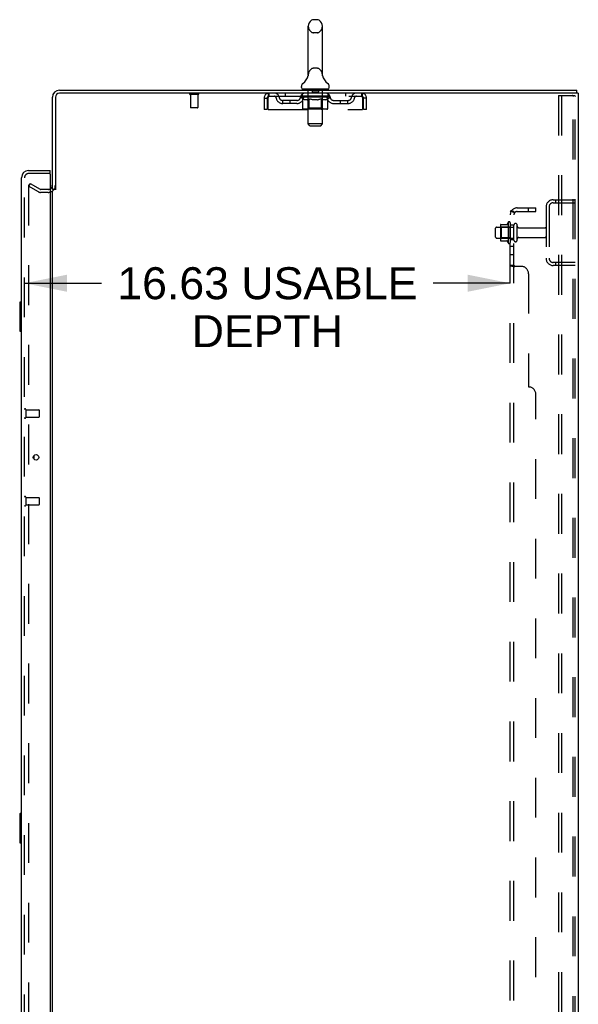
# Model space of a CAD drawing. Header units: inches. Extents: x 0 to 248, y 0 to 160.
# Tile 66 of 68: x 134 to 153, y 85 to 118. Entities that reach past the tile are written whole.
import ezdxf

# ---------------------------------------------------------------- set-up
doc = ezdxf.new("R2010")
doc.units = ezdxf.units.IN
doc.header["$LTSCALE"] = 13.627625
doc.header["$MEASUREMENT"] = 0
doc.linetypes.add('HIDDEN', pattern=[0.2, 0.1, -0.1])
doc.layers.get('0').update_dxf_attribs({"linetype": 'CONTINUOUS'})
for name, color, linetype in [('DEFAULT_2', 8, 'HIDDEN'), ('DIMENSIONS', 7, 'CONTINUOUS'), ('LEFTHAND_DOOR_ASSEMBLY', 7, 'CONTINUOUS'), ('RIGHTHAND_DOOR_ASSEMBLY', 7, 'CONTINUOUS'), ('SUBPANEL', 7, 'CONTINUOUS')]:
    doc.layers.add(name, color=color, linetype=linetype)
doc.styles.get("Standard").update_dxf_attribs({"font": 'arial.ttf'})
doc.dimstyles.new('DIMSTYLE_1', dxfattribs={"dimtxt": 1.093125, "dimasz": 1.4575, "dimexe": 0.09, "dimexo": 0.07, "dimgap": 0.0375, "dimtad": 0, "dimtih": 1, "dimtoh": 1, "dimzin": 4, "dimdsep": 46, "dimtxsty": 'Standard', "dimblk": '_FILLED', "dimblk1": '_FILLED', "dimblk2": '_FILLED', "dimcen": 0.09, "dimadec": 3, "dimazin": 1, "dimtfac": 1, "dimtdec": 3, "dimtofl": 0, "dimtmove": 0, "dimatfit": 3, "dimldrblk": '_FILLED', "dimfxl": 0, "dimtolj": 1, "dimtzin": 4, "dimarcsym": 0})

# ---------------------------------------------------------------- blocks, each defined once
blk = doc.blocks.new('_FILLED')
at = {"color": 0, "linetype": 'ByBlock'}
blk.add_solid([(0, 0), (-1, 0.2), (-1, -0.2)], dxfattribs=at)
blk = doc.blocks.new('*D2')
at = {"layer": 'DIMENSIONS', "color": 2, "linetype": 'Continuous'}
for p, q in [((134.113, 109.232), (136.75, 109.232)), ((150.738, 109.232), (148.1, 109.232))]:
    blk.add_line(p, q, dxfattribs=at)
at = {"layer": 'DIMENSIONS', "color": 2, "linetype": 'Continuous', "xscale": 1.4575, "yscale": 1.4575, "zscale": 1.4575, "rotation": 180}
blk.add_blockref('_FILLED', (134.113, 109.232), dxfattribs=at)
at = {"layer": 'DIMENSIONS', "color": 2, "linetype": 'Continuous', "xscale": 1.4575, "yscale": 1.4575, "zscale": 1.4575}
blk.add_blockref('_FILLED', (150.738, 109.232), dxfattribs=at)
at = {"layer": 'DIMENSIONS', "color": 2, "linetype": 'Continuous', "insert": (142.425, 109.779), "char_height": 1.09312, "width": 10.25668, "attachment_point": 2, "line_spacing_factor": 0.9}
blk.add_mtext('16.63 USABLE\\PDEPTH', dxfattribs=at)

msp = doc.modelspace()

# ---------------------------------------------------------------- linework, layer by layer
at = {"color": 7, "linetype": 'Continuous'}
for p, q in [((144.131, 118.247), (144.003, 118.247)), ((143.825, 116.361), (143.825, 118.024)), ((144.308, 116.361), (144.308, 118.024)), ((143.82, 116.317), (143.82, 116.316)), ((143.824, 116.333), (143.823, 116.332)), ((143.823, 116.332), (143.823, 116.331)), ((143.823, 116.331), (143.823, 116.33)), ((143.823, 116.331), (143.823, 116.33)), ((143.825, 116.34), (143.824, 116.339)), ((143.825, 116.339), (143.824, 116.339)), ((143.824, 116.339), (143.824, 116.338)), ((143.824, 116.338), (143.824, 116.337)), ((143.824, 116.338), (143.824, 116.337)), ((143.824, 116.337), (143.824, 116.336)), ((143.824, 116.337), (143.824, 116.336)), ((143.824, 116.336), (143.824, 116.335)), ((143.824, 116.335), (143.824, 116.334)), ((143.824, 116.335), (143.824, 116.334)), ((143.824, 116.334), (143.824, 116.333)), ((143.824, 116.334), (143.824, 116.333)), ((143.825, 116.357), (143.825, 116.361)), ((143.825, 116.357), (143.825, 116.355)), ((143.825, 116.356), (143.825, 116.355)), ((143.825, 116.355), (143.825, 116.355)), ((143.825, 116.355), (143.825, 116.354)), ((143.825, 116.354), (143.825, 116.353)), ((143.825, 116.354), (143.825, 116.353)), ((143.825, 116.353), (143.825, 116.352)), ((143.825, 116.353), (143.825, 116.351)), ((143.825, 116.352), (143.825, 116.351)), ((143.825, 116.351), (143.825, 116.35)), ((143.825, 116.35), (143.825, 116.349)), ((143.825, 116.35), (143.825, 116.349)), ((143.825, 116.349), (143.825, 116.348)), ((143.825, 116.348), (143.825, 116.347)), ((143.825, 116.348), (143.825, 116.347)), ((143.825, 116.347), (143.825, 116.346)), ((143.825, 116.346), (143.825, 116.345)), ((143.825, 116.346), (143.825, 116.345)), ((143.825, 116.345), (143.825, 116.344)), ((143.825, 116.344), (143.825, 116.343)), ((143.825, 116.344), (143.825, 116.343)), ((143.825, 116.343), (143.825, 116.342)), ((143.825, 116.342), (143.825, 116.341)), ((143.825, 116.342), (143.825, 116.341)), ((143.825, 116.341), (143.825, 116.34)), ((143.825, 116.341), (143.825, 116.34)), ((144.308, 116.361), (144.308, 116.357)), ((144.308, 116.356), (144.308, 116.357)), ((144.308, 116.356), (144.308, 116.357)), ((144.308, 116.351), (144.308, 116.352)), ((144.308, 116.349), (144.308, 116.35)), ((144.308, 116.348), (144.308, 116.349)), ((144.308, 116.349), (144.308, 116.349)), ((144.308, 116.347), (144.308, 116.348)), ((144.308, 116.346), (144.308, 116.347)), ((144.308, 116.347), (144.308, 116.347)), ((144.309, 116.346), (144.308, 116.346)), ((144.309, 116.345), (144.309, 116.346)), ((144.309, 116.344), (144.309, 116.345)), ((144.309, 116.344), (144.309, 116.344)), ((144.309, 116.343), (144.309, 116.344)), ((144.309, 116.342), (144.309, 116.343)), ((144.309, 116.343), (144.309, 116.343)), ((144.309, 116.341), (144.309, 116.342)), ((144.309, 116.341), (144.309, 116.342)), ((144.309, 116.34), (144.309, 116.341)), ((144.309, 116.338), (144.309, 116.34)), ((144.309, 116.339), (144.309, 116.34)), ((144.309, 116.338), (144.309, 116.339)), ((144.309, 116.337), (144.309, 116.338)), ((144.31, 116.336), (144.309, 116.337)), ((144.31, 116.335), (144.309, 116.336)), ((144.31, 116.335), (144.31, 116.336)), ((144.31, 116.334), (144.31, 116.335)), ((144.31, 116.333), (144.31, 116.334)), ((144.31, 116.333), (144.31, 116.334)), ((144.31, 116.332), (144.31, 116.333)), ((144.31, 116.331), (144.31, 116.332)), ((144.311, 116.33), (144.31, 116.331)), ((144.314, 116.316), (144.314, 116.317)), ((143.592, 115.929), (143.592, 115.967)), ((143.629, 115.869), (143.629, 115.839)), ((144.504, 115.869), (143.629, 115.869)), ((144.504, 115.869), (144.504, 115.839)), ((144.542, 115.929), (144.542, 115.967)), ((153.011, 115.735), (152.977, 115.735)), ((153.015, 115.735), (153.015, 115.839)), ((135.171, 112.443), (135.067, 112.443))]:
    msp.add_line(p, q, dxfattribs=at)
at = {"color": 3, "linetype": 'Continuous'}
for p, q in [((135.067, 112.443), (135.067, 115.592)), ((135.171, 115.592), (135.171, 112.431)), ((135.313, 115.839), (153.015, 115.839)), ((152.977, 115.735), (135.313, 115.735)), ((153.067, 115.735), (153.011, 115.735)), ((153.067, 115.735), (153.067, 47.943)), ((135.067, 51.287), (135.067, 112.391))]:
    msp.add_line(p, q, dxfattribs=at)
at = {"color": 7, "linetype": 'Continuous'}
for points in [[(144.308, 116.35), (144.308, 116.35), (144.308, 116.351), (144.308, 116.352), (144.308, 116.352), (144.308, 116.353), (144.308, 116.354), (144.308, 116.354), (144.308, 116.355), (144.308, 116.356)], [(144.308, 116.352), (144.308, 116.353), (144.308, 116.354), (144.308, 116.354), (144.308, 116.355), (144.308, 116.356)]]:
    msp.add_lwpolyline(points, dxfattribs=at)
for centre, radius, start, end in [((144.067, 118.024), 0.241, 123.1848, 180), ((144.003, 118.122), 0.125, 90, 123.1848), ((144.131, 118.122), 0.125, 56.8152, 90), ((144.067, 118.024), 0.241, 0, 56.8152), ((143.343, 116.467), 0.5, 306.7414, 344.6791), ((144.791, 116.467), 0.5, 195.3209, 233.2586), ((143.717, 115.967), 0.125, 126.7414, 180), ((143.652, 115.929), 0.06, 180, 270), ((144.482, 115.929), 0.06, 270, 360), ((144.417, 115.967), 0.125, 0, 53.2586)]:
    msp.add_arc(centre, radius, start, end, dxfattribs=at)
at = {"color": 3, "linetype": 'Continuous'}
for centre, radius, start, end in [((135.313, 115.592), 0.246, 90, 180), ((135.313, 115.592), 0.142, 90, 180), ((134.924, 112.585), 0.142, 296.4813, 360)]:
    msp.add_arc(centre, radius, start, end, dxfattribs=at)
at = {"layer": 'DEFAULT_2', "color": 8, "linetype": 'HIDDEN'}
for p, q in [((144.131, 117.802), (144.003, 117.802)), ((144.131, 116.584), (144.003, 116.584)), ((143.82, 116.317), (143.82, 116.317)), ((143.82, 116.316), (143.82, 116.316)), ((143.82, 116.316), (143.82, 116.316)), ((143.82, 116.316), (143.82, 116.316)), ((143.82, 116.316), (143.82, 116.316)), ((144.314, 116.316), (144.314, 116.316)), ((143.809, 115.869), (143.809, 115.839)), ((143.962, 115.859), (143.962, 115.779)), ((144.172, 115.859), (144.172, 115.779)), ((144.324, 115.869), (144.324, 115.839)), ((140.063, 115.692), (139.779, 115.692)), ((139.797, 115.692), (139.797, 115.245)), ((140.045, 115.692), (140.045, 115.245)), ((142.317, 115.568), (142.317, 115.172)), ((142.317, 115.568), (142.421, 115.568)), ((142.421, 115.568), (142.421, 115.172)), ((142.451, 115.172), (142.451, 115.568)), ((142.484, 115.631), (142.484, 115.735)), ((142.484, 115.631), (145.65, 115.631)), ((143.036, 115.735), (143.036, 115.631)), ((143.561, 115.625), (143.561, 115.629)), ((143.658, 115.628), (143.561, 115.629)), ((143.561, 115.593), (143.561, 115.625)), ((143.561, 115.625), (143.805, 115.625)), ((143.638, 115.539), (143.561, 115.593)), ((144.573, 115.593), (143.561, 115.593)), ((143.568, 115.625), (143.568, 115.631)), ((143.575, 115.623), (143.575, 115.625)), ((143.575, 115.623), (144.558, 115.623)), ((143.582, 115.623), (143.582, 115.625)), ((143.583, 115.623), (143.583, 115.625)), ((143.591, 115.625), (143.591, 115.631)), ((143.604, 115.623), (143.604, 115.625)), ((143.606, 115.623), (143.606, 115.625)), ((143.628, 115.625), (143.628, 115.631)), ((143.629, 115.631), (143.629, 115.735)), ((143.638, 115.214), (143.638, 115.539)), ((143.638, 115.539), (143.65, 115.531)), ((143.64, 115.623), (143.64, 115.625)), ((143.642, 115.623), (143.642, 115.625)), ((143.662, 115.524), (143.65, 115.531)), ((143.658, 115.625), (143.658, 115.628)), ((143.673, 115.518), (143.662, 115.524)), ((143.679, 115.625), (143.679, 115.631)), ((143.68, 115.623), (143.68, 115.625)), ((143.681, 115.623), (143.681, 115.625)), ((143.683, 115.623), (143.683, 115.625)), ((143.689, 115.623), (143.689, 115.625)), ((143.689, 115.623), (143.689, 115.625)), ((143.692, 115.623), (143.692, 115.625)), ((143.694, 115.623), (143.694, 115.626)), ((143.698, 115.623), (143.698, 115.625)), ((143.709, 115.623), (143.709, 115.625)), ((143.724, 115.623), (143.724, 115.627)), ((143.724, 115.623), (143.724, 115.625)), ((143.74, 115.623), (143.74, 115.625)), ((143.741, 115.625), (143.741, 115.631)), ((143.749, 115.623), (143.749, 115.625)), ((143.752, 115.623), (143.752, 115.625)), ((143.76, 115.623), (143.76, 115.625)), ((143.769, 115.623), (143.769, 115.629)), ((143.781, 115.623), (143.781, 115.625)), ((143.784, 115.623), (143.784, 115.625)), ((143.805, 115.623), (143.805, 115.625)), ((143.859, 115.625), (143.809, 115.625)), ((143.814, 115.625), (143.814, 115.631)), ((143.817, 115.216), (143.817, 115.591)), ((143.828, 115.524), (143.817, 115.518)), ((143.818, 114.679), (143.818, 115.839)), ((143.819, 115.623), (143.819, 115.625)), ((143.823, 115.623), (143.823, 115.625)), ((143.828, 115.623), (143.828, 115.63)), ((143.84, 115.531), (143.828, 115.524)), ((143.831, 115.623), (143.831, 115.625)), ((143.84, 115.623), (143.84, 115.625)), ((143.852, 115.539), (143.84, 115.531)), ((143.852, 115.214), (143.852, 115.539)), ((143.852, 115.539), (143.875, 115.531)), ((143.859, 115.623), (143.859, 115.625)), ((143.919, 115.625), (143.872, 115.625)), ((143.898, 115.524), (143.875, 115.531)), ((143.888, 115.623), (143.888, 115.625)), ((143.894, 115.625), (143.894, 115.631)), ((143.897, 115.623), (143.897, 115.625)), ((143.921, 115.518), (143.898, 115.524)), ((143.899, 115.623), (143.899, 115.63)), ((143.901, 115.623), (143.901, 115.625)), ((143.907, 115.623), (143.907, 115.626)), ((143.919, 115.623), (143.919, 115.625)), ((143.983, 115.625), (143.94, 115.625)), ((143.95, 115.623), (143.95, 115.625)), ((144.162, 115.769), (143.972, 115.769)), ((143.975, 115.625), (144.067, 115.631)), ((143.979, 115.625), (143.979, 115.631)), ((143.979, 115.625), (143.979, 115.631)), ((143.979, 115.631), (143.979, 115.631)), ((143.979, 115.623), (143.979, 115.625)), ((143.982, 115.623), (143.982, 115.626)), ((143.983, 115.623), (143.983, 115.625)), ((143.984, 115.623), (143.984, 115.625)), ((144.05, 115.625), (144.012, 115.625)), ((144.016, 115.623), (144.016, 115.625)), ((144.05, 115.623), (144.05, 115.625)), ((144.065, 115.626), (144.065, 115.625)), ((144.065, 115.623), (144.065, 115.626)), ((144.065, 115.623), (144.065, 115.625)), ((144.067, 115.625), (144.067, 115.631)), ((144.067, 115.631), (144.158, 115.625)), ((144.069, 115.623), (144.069, 115.626)), ((144.069, 115.626), (144.069, 115.625)), ((144.069, 115.623), (144.069, 115.625)), ((144.083, 115.623), (144.083, 115.625)), ((144.083, 115.625), (144.122, 115.625)), ((144.118, 115.623), (144.118, 115.625)), ((144.15, 115.623), (144.15, 115.625)), ((144.15, 115.623), (144.15, 115.625)), ((144.15, 115.625), (144.194, 115.625)), ((144.151, 115.623), (144.151, 115.626)), ((144.154, 115.625), (144.154, 115.631)), ((144.154, 115.631), (144.155, 115.631)), ((144.154, 115.623), (144.154, 115.625)), ((144.155, 115.625), (144.155, 115.631)), ((144.183, 115.623), (144.183, 115.625)), ((144.234, 115.524), (144.212, 115.518)), ((144.215, 115.623), (144.215, 115.625)), ((144.215, 115.625), (144.262, 115.625)), ((144.227, 115.623), (144.227, 115.626)), ((144.233, 115.623), (144.233, 115.625)), ((144.257, 115.531), (144.234, 115.524)), ((144.235, 115.623), (144.235, 115.63)), ((144.237, 115.623), (144.237, 115.625)), ((144.24, 115.625), (144.24, 115.631)), ((144.246, 115.623), (144.246, 115.625)), ((144.28, 115.538), (144.257, 115.53)), ((144.275, 115.623), (144.275, 115.625)), ((144.275, 115.625), (144.324, 115.625)), ((144.28, 115.214), (144.28, 115.538)), ((144.28, 115.538), (144.291, 115.531)), ((144.302, 115.524), (144.291, 115.531)), ((144.294, 115.623), (144.294, 115.625)), ((144.313, 115.518), (144.302, 115.524)), ((144.303, 115.623), (144.303, 115.625)), ((144.306, 115.623), (144.306, 115.63)), ((144.311, 115.623), (144.311, 115.625)), ((144.314, 115.623), (144.314, 115.625)), ((144.316, 114.679), (144.316, 115.839)), ((144.317, 115.216), (144.317, 115.591)), ((144.32, 115.625), (144.32, 115.631)), ((144.328, 115.623), (144.328, 115.625)), ((144.328, 115.625), (144.489, 115.625)), ((144.35, 115.623), (144.35, 115.625)), ((144.352, 115.623), (144.352, 115.625)), ((144.365, 115.623), (144.365, 115.629)), ((144.374, 115.623), (144.374, 115.625)), ((144.381, 115.623), (144.381, 115.625)), ((144.384, 115.623), (144.384, 115.625)), ((144.392, 115.625), (144.392, 115.631)), ((144.393, 115.623), (144.393, 115.625)), ((144.41, 115.623), (144.41, 115.627)), ((144.41, 115.623), (144.41, 115.625)), ((144.424, 115.623), (144.424, 115.625)), ((144.436, 115.623), (144.436, 115.625)), ((144.439, 115.623), (144.439, 115.626)), ((144.442, 115.623), (144.442, 115.625)), ((144.445, 115.623), (144.445, 115.625)), ((144.445, 115.623), (144.445, 115.625)), ((144.451, 115.623), (144.451, 115.625)), ((144.453, 115.623), (144.453, 115.625)), ((144.453, 115.623), (144.453, 115.625)), ((144.455, 115.625), (144.455, 115.631)), ((144.472, 115.524), (144.461, 115.518)), ((144.483, 115.53), (144.471, 115.524)), ((144.494, 115.538), (144.482, 115.53)), ((144.491, 115.623), (144.491, 115.625)), ((144.494, 115.623), (144.494, 115.625)), ((144.494, 115.538), (144.573, 115.593)), ((144.494, 115.214), (144.494, 115.538)), ((144.504, 115.631), (144.504, 115.735)), ((144.505, 115.625), (144.505, 115.631)), ((144.528, 115.623), (144.528, 115.625)), ((144.529, 115.623), (144.529, 115.625)), ((144.542, 115.625), (144.542, 115.631)), ((144.551, 115.623), (144.551, 115.625)), ((144.551, 115.623), (144.551, 115.625)), ((144.558, 115.623), (144.558, 115.625)), ((144.565, 115.625), (144.565, 115.631)), ((144.573, 115.593), (144.573, 115.631)), ((145.098, 115.735), (145.098, 115.631)), ((145.65, 115.735), (145.65, 115.631)), ((145.683, 115.568), (145.683, 115.172)), ((145.713, 115.172), (145.713, 115.568)), ((145.817, 115.568), (145.713, 115.568)), ((145.817, 115.172), (145.817, 115.568)), ((152.387, 115.651), (152.387, 48.026)), ((152.387, 115.651), (152.868, 115.651)), ((152.491, 115.651), (152.491, 48.026)), ((152.868, 115.651), (152.942, 115.651)), ((152.889, 48.056), (152.889, 115.621)), ((152.963, 48.056), (152.963, 115.621)), ((140.035, 115.235), (139.807, 115.235)), ((142.952, 115.38), (142.952, 115.484)), ((143.435, 115.484), (142.952, 115.484)), ((143.435, 115.38), (142.952, 115.38)), ((143.202, 115.38), (143.202, 115.484)), ((143.685, 115.512), (143.673, 115.518)), ((143.696, 115.508), (143.685, 115.512)), ((143.708, 115.504), (143.696, 115.508)), ((143.783, 115.504), (143.708, 115.504)), ((143.783, 115.504), (143.794, 115.508)), ((143.817, 115.216), (143.785, 115.184)), ((143.806, 115.512), (143.794, 115.508)), ((143.817, 115.518), (143.805, 115.512)), ((144.317, 115.216), (143.817, 115.216)), ((143.943, 115.512), (143.921, 115.518)), ((143.966, 115.508), (143.943, 115.513)), ((143.988, 115.504), (143.965, 115.508)), ((144.146, 115.504), (143.988, 115.504)), ((144.146, 115.504), (144.168, 115.508)), ((144.19, 115.512), (144.168, 115.508)), ((144.212, 115.518), (144.19, 115.512)), ((144.265, 115.185), (144.267, 115.185)), ((144.267, 115.185), (144.269, 115.186)), ((144.269, 115.186), (144.271, 115.188)), ((144.271, 115.188), (144.273, 115.19)), ((144.324, 115.512), (144.313, 115.518)), ((144.317, 115.216), (144.349, 115.184)), ((144.335, 115.508), (144.324, 115.512)), ((144.345, 115.504), (144.335, 115.508)), ((144.428, 115.504), (144.345, 115.504)), ((144.428, 115.504), (144.439, 115.508)), ((144.45, 115.512), (144.439, 115.508)), ((144.461, 115.518), (144.45, 115.512)), ((144.698, 115.484), (145.181, 115.484)), ((144.698, 115.38), (145.181, 115.38)), ((144.931, 115.38), (144.931, 115.484)), ((145.181, 115.38), (145.181, 115.484)), ((142.421, 115.172), (142.317, 115.172)), ((142.451, 115.172), (145.683, 115.172)), ((144.459, 115.184), (143.672, 115.184)), ((144.263, 115.184), (144.265, 115.185)), ((145.817, 115.172), (145.713, 115.172)), ((143.878, 114.619), (143.818, 114.679)), ((144.316, 114.679), (143.818, 114.679)), ((143.878, 114.619), (144.256, 114.619)), ((144.256, 114.619), (144.316, 114.679)), ((134.306, 112.643), (134.254, 112.553)), ((134.254, 112.573), (134.254, 51.104)), ((134.594, 112.357), (134.254, 112.553)), ((134.306, 112.643), (134.646, 112.447)), ((134.924, 112.443), (134.662, 112.443)), ((134.924, 112.339), (134.662, 112.339)), ((151.963, 111.842), (151.963, 110.085)), ((152.067, 111.842), (152.067, 110.085)), ((152.209, 112.089), (152.963, 112.089)), ((152.209, 111.985), (152.963, 111.985)), ((152.29, 112.089), (152.29, 111.985)), ((150.268, 111.151), (150.863, 111.151)), ((150.402, 111.219), (150.402, 110.708)), ((150.422, 111.147), (150.402, 111.167)), ((150.412, 111.241), (150.64, 111.241)), ((150.422, 111.147), (150.422, 110.78)), ((150.718, 111.147), (150.422, 111.147)), ((150.668, 111.32), (150.668, 110.608)), ((150.718, 111.147), (150.738, 111.167)), ((150.718, 111.147), (150.718, 110.78)), ((150.738, 111.298), (150.738, 110.63)), ((150.863, 110.706), (150.863, 111.221)), ((150.973, 110.706), (150.973, 111.221)), ((150.238, 110.806), (150.238, 111.121)), ((151.035, 111.129), (151.933, 111.129)), ((150.268, 110.776), (150.863, 110.776)), ((150.422, 110.78), (150.402, 110.76)), ((150.412, 110.686), (150.64, 110.686)), ((150.718, 110.78), (150.422, 110.78)), ((150.718, 110.78), (150.738, 110.76)), ((151.035, 110.799), (151.933, 110.799)), ((152.963, 109.943), (152.209, 109.943)), ((152.963, 109.839), (152.209, 109.839)), ((152.29, 109.943), (152.29, 109.839))]:
    msp.add_line(p, q, dxfattribs=at)
for points in [[(142.451, 115.568), (142.453, 115.586), (142.456, 115.605), (142.458, 115.623), (142.46, 115.64), (142.463, 115.657), (142.465, 115.672), (142.467, 115.686), (142.47, 115.698), (142.472, 115.709), (142.474, 115.718), (142.477, 115.725), (142.479, 115.731), (142.481, 115.734), (142.484, 115.735)], [(142.451, 115.568), (142.453, 115.575), (142.456, 115.582), (142.458, 115.589), (142.46, 115.595), (142.463, 115.601), (142.465, 115.607), (142.467, 115.612), (142.47, 115.617), (142.472, 115.621), (142.474, 115.625), (142.477, 115.627), (142.479, 115.629), (142.481, 115.63), (142.484, 115.631)], [(145.65, 115.735), (145.652, 115.734), (145.655, 115.731), (145.657, 115.725), (145.659, 115.718), (145.662, 115.709), (145.664, 115.698), (145.666, 115.686), (145.669, 115.672), (145.671, 115.657), (145.673, 115.64), (145.676, 115.623), (145.678, 115.605), (145.68, 115.586), (145.683, 115.568)], [(145.65, 115.631), (145.652, 115.63), (145.655, 115.629), (145.657, 115.627), (145.659, 115.625), (145.662, 115.621), (145.664, 115.617), (145.666, 115.612), (145.669, 115.607), (145.671, 115.601), (145.673, 115.595), (145.676, 115.589), (145.678, 115.582), (145.68, 115.575), (145.683, 115.568)], [(152.879, 115.647), (152.874, 115.65), (152.868, 115.651)], [(152.879, 115.647), (152.883, 115.642), (152.886, 115.636), (152.888, 115.629), (152.889, 115.621)], [(152.952, 115.647), (152.947, 115.65), (152.942, 115.651)], [(152.952, 115.647), (152.957, 115.642), (152.96, 115.636), (152.962, 115.629), (152.963, 115.621)], [(143.672, 115.184), (143.668, 115.185), (143.664, 115.185), (143.66, 115.186), (143.656, 115.188), (143.652, 115.19), (143.649, 115.192), (143.646, 115.195), (143.643, 115.198), (143.641, 115.202), (143.639, 115.206), (143.638, 115.21), (143.638, 115.214)], [(143.869, 115.184), (143.867, 115.185), (143.865, 115.185), (143.863, 115.186), (143.861, 115.188), (143.859, 115.19), (143.857, 115.192), (143.856, 115.195), (143.855, 115.198), (143.853, 115.202), (143.853, 115.206), (143.852, 115.21), (143.852, 115.214)], [(144.273, 115.19), (144.274, 115.192), (144.276, 115.195), (144.277, 115.198), (144.278, 115.202)], [(144.274, 115.192), (144.276, 115.195), (144.277, 115.198)], [(144.278, 115.202), (144.279, 115.206), (144.28, 115.21), (144.28, 115.214)], [(144.279, 115.206), (144.28, 115.21), (144.28, 115.214)], [(144.459, 115.184), (144.464, 115.185), (144.468, 115.185), (144.472, 115.186), (144.476, 115.188), (144.479, 115.19), (144.483, 115.192), (144.486, 115.195), (144.488, 115.198), (144.491, 115.202), (144.492, 115.206), (144.493, 115.21), (144.494, 115.214)], [(134.272, 112.593), (134.27, 112.593), (134.268, 112.593), (134.266, 112.592), (134.264, 112.591), (134.262, 112.59), (134.261, 112.589), (134.259, 112.587), (134.258, 112.586), (134.257, 112.584), (134.256, 112.582), (134.255, 112.58), (134.255, 112.578), (134.254, 112.575), (134.254, 112.573)], [(134.279, 112.591), (134.278, 112.592), (134.276, 112.593), (134.274, 112.593), (134.272, 112.593), (134.272, 112.593)]]:
    msp.add_lwpolyline(points, dxfattribs=at)
for centre, radius, start, end in [((144.067, 118.024), 0.241, 180, 236.8152), ((144.067, 118.024), 0.241, 303.1848, 360), ((144.003, 117.927), 0.125, 236.8152, 270), ((144.131, 117.927), 0.125, 270, 303.1848), ((144.067, 116.361), 0.241, 123.1848, 180), ((144.003, 116.459), 0.125, 90, 123.1848), ((144.131, 116.459), 0.125, 56.8152, 90), ((144.067, 116.361), 0.241, 0, 56.8152), ((143.788, 115.839), 0.03, 0, 90), ((143.952, 115.859), 0.01, 0, 90), ((144.182, 115.859), 0.01, 90, 180), ((144.346, 115.839), 0.03, 90, 180), ((139.779, 115.713), 0.0215, 90, 270), ((140.063, 115.713), 0.0215, 270, 90), ((142.484, 115.568), 0.167, 90, 180), ((142.484, 115.568), 0.063, 90, 180), ((142.663, 115.568), 0.167, 8.0716, 90), ((142.664, 115.568), 0.0625, 7.9863, 90), ((142.952, 115.609), 0.229, 187.9863, 270), ((142.952, 115.609), 0.125, 188.0716, 270), ((143.435, 115.609), 0.125, 270, 351.9284), ((143.435, 115.609), 0.229, 270, 352.0137), ((143.724, 115.568), 0.167, 90, 171.9284), ((143.724, 115.568), 0.0625, 90, 172.0137), ((143.785, 115.591), 0.0318, 0, 90), ((143.972, 115.779), 0.01, 180, 270), ((144.162, 115.779), 0.01, 270, 360), ((144.349, 115.591), 0.0318, 90, 180), ((144.409, 115.568), 0.167, 8.0716, 90), ((144.41, 115.568), 0.0625, 7.9863, 90), ((144.698, 115.609), 0.229, 187.9863, 270), ((144.698, 115.609), 0.125, 188.0716, 270), ((145.181, 115.609), 0.125, 270, 351.9284), ((145.181, 115.609), 0.229, 270, 352.0137), ((145.47, 115.568), 0.167, 90, 171.9284), ((145.47, 115.568), 0.0625, 90, 172.0137), ((145.65, 115.568), 0.167, 0, 90), ((145.65, 115.568), 0.063, 0, 90), ((139.807, 115.245), 0.01, 180, 270), ((140.035, 115.245), 0.01, 270, 360), ((134.924, 112.585), 0.246, 270, 360), ((134.662, 112.476), 0.137, 240, 270), ((134.662, 112.476), 0.033, 240, 270), ((134.924, 112.585), 0.142, 270, 296.4813), ((152.209, 111.842), 0.246, 90, 180), ((152.209, 111.842), 0.142, 90, 180), ((150.268, 111.121), 0.03, 90, 180), ((150.412, 111.231), 0.01, 90, 174.8062), ((150.543, 111.219), 0.141, 174.7919, 180), ((150.621, 111.251), 0.01, 270, 336.0321), ((151.268, 110.964), 0.698, 149.3369, 156.0321), ((150.699, 111.298), 0.0384, 0, 145.5503), ((150.918, 111.221), 0.055, 360, 180), ((151.035, 111.191), 0.0625, 180, 270), ((151.933, 111.099), 0.03, 360, 90), ((151.933, 110.829), 0.03, 270, 0), ((150.268, 110.806), 0.03, 180, 270), ((150.543, 110.708), 0.141, 180, 185.2081), ((150.412, 110.696), 0.01, 185.1938, 270), ((150.621, 110.676), 0.01, 23.9679, 90), ((151.268, 110.964), 0.698, 203.9679, 210.6631), ((150.699, 110.63), 0.0384, 214.4497, 360), ((150.918, 110.706), 0.055, 180, 0), ((151.035, 110.736), 0.0625, 90, 180), ((152.209, 110.085), 0.246, 180, 270), ((152.209, 110.085), 0.142, 180, 270)]:
    msp.add_arc(centre, radius, start, end, dxfattribs=at)
for centre, major_axis, ratio, start_param, end_param in [((144.067, 115.631), (0.506, 0.005), 0.05963, 9.249616, 9.431313), ((144.067, 115.631), (0.506, 0), 0.060556, -3.083241, -2.96706), ((143.525, 115.621), (0.158, 0.002), 0.05963, 0.25549, 1.295341), ((144.067, 115.631), (0.506, 0.011), 0.05688, 2.791345, 2.965878), ((143.58, 115.621), (0.158, -0.002), 0.05963, 0.605815, 1.645666), ((144.067, 115.631), (0.506, -0.005), 0.05963, -2.96643, -2.791898), ((143.525, 115.616), (0.158, 0.003), 0.05688, 1.20151, 1.294789), ((143.58, 115.616), (0.158, 0), 0.060556, 1.551758, 1.645036), ((143.581, 115.618), (0.131, 0.001), 0.05963, 1.065228, 1.614276), ((143.545, 115.616), (0.158, 0.002), 0.05963, 1.170259, 1.376596), ((143.565, 115.618), (0.131, 0.003), 0.05688, 0.890143, 1.43919), ((143.612, 115.618), (0.131, 0), 0.060556, 1.240391, 1.789438), ((143.522, 115.621), (0.158, 0.003), 0.05688, 0.080405, 1.120256), ((144.067, 115.631), (0.506, 0.015), 0.052395, 2.616403, 2.790936), ((143.63, 115.621), (0.158, -0.003), 0.05688, 0.7809, 1.820751), ((144.067, 115.631), (0.506, -0.011), 0.05688, -2.791345, -2.616812), ((143.522, 115.616), (0.158, 0.005), 0.052395, 1.026568, 1.119847), ((143.63, 115.616), (0.158, -0.002), 0.05963, 1.72692, 1.820198), ((143.565, 115.618), (0.131, 0.004), 0.052395, 0.715201, 1.264248), ((143.656, 115.618), (0.131, -0.001), 0.05963, 1.415553, 1.9646), ((144.067, 115.631), (0.506, 0.02), 0.046319, 2.441654, 2.616187), ((143.693, 115.621), (0.158, -0.005), 0.052395, 0.955842, 1.995693), ((143.536, 115.621), (0.158, 0.005), 0.052395, -0.094537, 0.945314), ((144.067, 115.631), (0.506, -0.015), 0.052395, -2.616403, -2.44187), ((143.536, 115.616), (0.158, 0.006), 0.046319, 0.851819, 0.945098), ((143.693, 115.616), (0.158, -0.003), 0.05688, 1.902006, 1.995284), ((143.579, 115.618), (0.131, 0.005), 0.046319, 0.540452, 1.089499), ((143.713, 115.618), (0.131, -0.003), 0.05688, 1.590638, 2.139686), ((143.545, 115.621), (0.158, 0), 0.060556, 0.430652, 0.777569), ((144.067, 115.631), (0.506, 0.024), 0.038841, 2.267123, 2.441656), ((143.768, 115.621), (0.158, -0.006), 0.046319, 1.130591, 2.170442), ((143.566, 115.621), (0.158, 0.006), 0.046319, -0.269286, 0.770565), ((144.067, 115.631), (0.506, -0.02), 0.046319, -2.441654, -2.267121), ((143.566, 115.616), (0.158, 0.007), 0.038841, 0.677289, 0.770567), ((143.768, 115.616), (0.158, -0.005), 0.052395, 2.076947, 2.170226), ((143.609, 115.618), (0.131, 0.006), 0.038841, 0.365921, 0.914969), ((143.78, 115.618), (0.131, -0.004), 0.052395, 1.76558, 2.314627), ((144.067, 115.631), (0.506, 0.027), 0.030195, 2.09281, 2.267343), ((143.852, 115.621), (0.158, -0.007), 0.038841, 1.305122, 2.344973), ((143.61, 115.621), (0.158, 0.007), 0.038841, -0.443817, 0.596034), ((144.067, 115.631), (0.506, -0.024), 0.038841, -2.267123, -2.092591), ((143.61, 115.616), (0.158, 0.008), 0.030195, 0.502975, 0.596254), ((143.852, 115.616), (0.158, -0.006), 0.046319, 2.251696, 2.344975), ((143.652, 115.618), (0.131, 0.007), 0.030195, 0.191608, 0.740655), ((143.857, 115.618), (0.131, -0.005), 0.046319, 1.940329, 2.489376), ((143.669, 115.621), (0.158, 0.008), 0.030195, -0.61813, 0.421721), ((144.067, 115.631), (0.506, 0.029), 0.020645, 1.918687, 2.09322), ((143.942, 115.621), (0.158, -0.008), 0.030195, 1.479435, 2.519286), ((144.067, 115.631), (0.506, -0.027), 0.030195, -2.09281, -1.918277), ((143.669, 115.616), (0.158, 0.009), 0.020645, 0.328852, 0.422131), ((143.942, 115.616), (0.158, -0.007), 0.038841, 2.426227, 2.519505), ((143.708, 115.618), (0.131, 0.007), 0.020645, 0.017485, 0.566532), ((143.939, 115.618), (0.131, -0.006), 0.038841, 2.11486, 2.663907), ((143.74, 115.621), (0.158, 0.009), 0.020645, -0.792253, 0.247598), ((144.067, 115.631), (0.506, 0.03), 0.010478, 1.744704, 1.919237), ((144.036, 115.621), (0.158, -0.009), 0.020645, 1.653558, 2.693409), ((144.067, 115.631), (0.506, -0.029), 0.020645, -1.918687, -1.744154), ((143.74, 115.616), (0.158, 0.009), 0.010478, 0.154869, 0.248148), ((144.036, 115.616), (0.158, -0.008), 0.030195, 2.60054, 2.693819), ((143.775, 115.618), (0.131, 0.008), 0.010478, 6.126688, 6.675735), ((144.026, 115.618), (0.131, -0.007), 0.030195, 2.289173, 2.83822), ((143.821, 115.621), (0.158, 0.009), 0.010478, -0.966236, -0.000846), ((144.131, 115.621), (0.158, -0.009), 0.010478, 1.827541, 2.867392), ((144.067, 115.631), (0.506, -0.03), 0.010478, -1.744704, -1.570171), ((144.131, 115.616), (0.158, -0.009), 0.020645, 2.774664, 2.867942), ((144.114, 115.618), (0.131, -0.007), 0.020645, 2.463296, 3.012344), ((144.002, 115.621), (0.158, 0.009), 0.010478, 0.274201, 1.314052), ((143.933, 115.618), (0.131, 0.008), 0.010478, -0.000483, 0.504314), ((143.909, 115.616), (0.158, 0.009), 0.010478, 0.099668, 0.192946), ((144.067, 115.631), (0.506, 0.03), 0.010478, -1.571421, -1.396888), ((144.224, 115.616), (0.158, -0.009), 0.010478, 2.948646, 3.041925), ((144.2, 115.618), (0.131, -0.008), 0.010478, 2.637279, 3.142076), ((144.097, 115.621), (0.158, 0.009), 0.020645, 0.448184, 1.488034), ((144.02, 115.618), (0.131, 0.007), 0.020645, 0.129249, 0.678296), ((144.002, 115.616), (0.158, 0.009), 0.020645, 0.273651, 0.366929), ((144.313, 115.621), (0.158, -0.009), 0.010478, -3.140747, -2.175357), ((144.067, 115.631), (0.506, 0.029), 0.020645, -1.397439, -1.222906), ((144.067, 115.631), (0.506, -0.03), 0.010478, 1.222355, 1.396888), ((144.191, 115.621), (0.158, 0.008), 0.030195, 0.622307, 1.662158), ((144.108, 115.618), (0.131, 0.007), 0.030195, 0.303372, 0.852419), ((144.358, 115.618), (0.131, -0.008), 0.010478, 2.749043, 3.29809), ((144.393, 115.621), (0.158, -0.009), 0.020645, 2.893995, 3.933846), ((144.097, 115.616), (0.158, 0.008), 0.030195, 0.447774, 0.541052), ((144.393, 115.616), (0.158, -0.009), 0.010478, 2.893445, 2.986723), ((144.067, 115.631), (0.506, 0.027), 0.030195, -1.223315, -1.048783), ((144.067, 115.631), (0.506, -0.029), 0.020645, 1.048373, 1.222906), ((144.282, 115.621), (0.158, 0.007), 0.038841, 0.79662, 1.836471), ((144.194, 115.618), (0.131, 0.006), 0.038841, 0.477686, 1.026733), ((144.425, 115.618), (0.131, -0.007), 0.020645, 2.57506, 3.124108), ((144.464, 115.621), (0.158, -0.008), 0.030195, 2.719872, 3.759723), ((144.365, 115.621), (0.158, 0.006), 0.046319, 0.971151, 2.011002), ((144.191, 115.616), (0.158, 0.007), 0.038841, 0.622087, 0.715366), ((144.464, 115.616), (0.158, -0.009), 0.020645, 2.719462, 2.812741), ((144.067, 115.631), (0.506, 0.024), 0.038841, -1.049002, -0.874469), ((144.067, 115.631), (0.506, -0.027), 0.030195, 0.87425, 1.048783), ((144.277, 115.618), (0.131, 0.005), 0.046319, 0.652216, 1.201263), ((144.44, 115.621), (0.158, 0.005), 0.052395, 1.1459, 2.185751), ((144.481, 115.618), (0.131, -0.007), 0.030195, 2.400937, 2.949985), ((144.523, 115.621), (0.158, -0.007), 0.038841, 2.545558, 3.585409), ((144.353, 115.618), (0.131, 0.004), 0.052395, 0.826965, 1.376012), ((144.282, 115.616), (0.158, 0.006), 0.046319, 0.796618, 0.889896), ((144.523, 115.616), (0.158, -0.008), 0.030195, 2.545339, 2.638617), ((144.503, 115.621), (0.158, 0.003), 0.05688, 1.320842, 2.360692), ((144.067, 115.631), (0.506, 0.02), 0.046319, -0.874471, -0.699939), ((144.067, 115.631), (0.506, -0.024), 0.038841, 0.699936, 0.874469), ((144.568, 115.621), (0.158, -0.006), 0.046319, 2.371028, 3.410879), ((144.525, 115.618), (0.131, -0.006), 0.038841, 2.226624, 2.775671), ((144.554, 115.621), (0.158, 0.002), 0.05963, 1.495927, 2.535778), ((144.421, 115.618), (0.131, 0.003), 0.05688, 1.001907, 1.550954), ((144.598, 115.621), (0.158, -0.005), 0.052395, 2.196279, 3.23613), ((144.554, 115.618), (0.131, -0.005), 0.046319, 2.052093, 2.601141), ((144.365, 115.616), (0.158, 0.005), 0.052395, 0.971367, 1.064645), ((144.589, 115.621), (0.158, 0), 0.060556, 1.671089, 2.71094), ((144.568, 115.616), (0.158, -0.007), 0.038841, 2.371026, 2.464304), ((144.611, 115.621), (0.158, -0.003), 0.05688, 2.021337, 3.061188), ((144.067, 115.631), (0.506, 0.015), 0.052395, -0.699723, -0.52519), ((144.067, 115.631), (0.506, -0.02), 0.046319, 0.525406, 0.699939), ((144.608, 115.621), (0.158, -0.002), 0.05963, 1.846251, 2.886102), ((144.478, 115.618), (0.131, 0.001), 0.05963, 1.176993, 1.72604), ((144.569, 115.618), (0.131, -0.004), 0.052395, 1.877344, 2.426392), ((144.522, 115.618), (0.131, 0), 0.060556, 1.352155, 1.901202), ((144.568, 115.618), (0.131, -0.003), 0.05688, 1.702402, 2.25145), ((144.553, 115.618), (0.131, -0.001), 0.05963, 1.527317, 2.076364), ((144.44, 115.616), (0.158, 0.003), 0.05688, 1.146309, 1.239587), ((144.598, 115.616), (0.158, -0.006), 0.046319, 2.196495, 2.289773), ((144.067, 115.631), (0.506, 0.011), 0.05688, -0.524781, -0.350248), ((144.067, 115.631), (0.506, -0.015), 0.052395, 0.350657, 0.52519), ((144.503, 115.616), (0.158, 0.002), 0.05963, 1.321394, 1.414673), ((144.611, 115.616), (0.158, -0.005), 0.052395, 2.021746, 2.115024), ((144.067, 115.631), (0.506, 0.005), 0.05963, -0.349695, -0.175162), ((144.067, 115.631), (0.506, -0.011), 0.05688, 0.175715, 0.350248), ((144.554, 115.616), (0.158, 0), 0.060556, 1.496556, 1.589835), ((144.608, 115.616), (0.158, -0.003), 0.05688, 1.846804, 1.940083), ((144.589, 115.616), (0.158, -0.002), 0.05963, 1.671719, 1.764997), ((144.067, 115.631), (0.506, 0), 0.060556, -0.174533, 0), ((144.067, 115.631), (0.506, -0.005), 0.05963, 0.000629, 0.175162)]:
    msp.add_ellipse(centre, major_axis=major_axis, ratio=ratio, start_param=start_param, end_param=end_param, dxfattribs=at)
at = {"layer": 'LEFTHAND_DOOR_ASSEMBLY', "color": 8, "linetype": 'HIDDEN'}
for p, q in [((134.113, 50.835), (134.113, 112.842)), ((134.968, 112.985), (134.255, 112.985))]:
    msp.add_line(p, q, dxfattribs=at)
msp.add_arc((134.255, 112.842), 0.142, 90, 180, dxfattribs=at)
at = {"layer": 'RIGHTHAND_DOOR_ASSEMBLY', "color": 3, "linetype": 'Continuous'}
for p, q in [((134.009, 50.835), (134.009, 112.842)), ((134.255, 113.089), (134.988, 113.089)), ((134.988, 112.965), (134.988, 50.713))]:
    msp.add_line(p, q, dxfattribs=at)
at = {"layer": 'RIGHTHAND_DOOR_ASSEMBLY', "color": 8, "linetype": 'HIDDEN'}
for p, q in [((134.113, 50.835), (134.113, 112.842)), ((134.968, 112.985), (134.255, 112.985)), ((134.988, 112.985), (134.988, 113.089)), ((134.156, 104.918), (134.156, 104.634)), ((134.156, 104.9), (134.603, 104.9)), ((134.613, 104.89), (134.613, 104.662)), ((134.156, 104.652), (134.603, 104.652)), ((134.156, 101.918), (134.156, 101.634)), ((134.156, 101.9), (134.603, 101.9)), ((134.613, 101.89), (134.613, 101.662)), ((134.156, 101.652), (134.603, 101.652))]:
    msp.add_line(p, q, dxfattribs=at)
at = {"layer": 'RIGHTHAND_DOOR_ASSEMBLY', "color": 7, "linetype": 'Continuous'}
for p, q in [((134.988, 112.985), (134.968, 112.985)), ((133.949, 108.574), (133.949, 107.604)), ((134.009, 108.589), (133.964, 108.589)), ((133.995, 108.489), (133.995, 107.689)), ((133.964, 107.589), (134.009, 107.589)), ((134.433, 103.331), (134.433, 103.221)), ((133.949, 91.074), (133.949, 90.104)), ((134.009, 91.089), (133.964, 91.089)), ((133.995, 90.989), (133.995, 90.189)), ((133.964, 90.089), (134.009, 90.089))]:
    msp.add_line(p, q, dxfattribs=at)
for points in [[(133.994, 108.525), (133.994, 108.519), (133.995, 108.513), (133.995, 108.507), (133.995, 108.501), (133.995, 108.495), (133.995, 108.489)], [(133.995, 107.689), (133.995, 107.682), (133.995, 107.676), (133.995, 107.67), (133.995, 107.664), (133.994, 107.658), (133.994, 107.653)], [(133.994, 91.025), (133.994, 91.019), (133.995, 91.013), (133.995, 91.007), (133.995, 91.001), (133.995, 90.995), (133.995, 90.989)], [(133.995, 90.189), (133.995, 90.182), (133.995, 90.176), (133.995, 90.17), (133.995, 90.164), (133.994, 90.158), (133.994, 90.153)]]:
    msp.add_lwpolyline(points, dxfattribs=at)
at = {"layer": 'RIGHTHAND_DOOR_ASSEMBLY', "color": 3, "linetype": 'Continuous'}
msp.add_circle((134.509, 103.276), 0.0938, dxfattribs=at)
for centre, radius, start, end in [((134.255, 112.842), 0.246, 90, 180), ((134.968, 112.965), 0.02, 0, 90)]:
    msp.add_arc(centre, radius, start, end, dxfattribs=at)
at = {"layer": 'RIGHTHAND_DOOR_ASSEMBLY', "color": 8, "linetype": 'HIDDEN'}
for centre, radius, start, end in [((134.255, 112.842), 0.142, 90, 180), ((134.134, 104.918), 0.0215, 0, 180), ((134.603, 104.89), 0.01, 0, 90), ((134.134, 104.634), 0.0215, 180, 360), ((134.603, 104.662), 0.01, 270, 360), ((134.134, 101.918), 0.0215, 0, 180), ((134.603, 101.89), 0.01, 0, 90), ((134.134, 101.634), 0.0215, 180, 360), ((134.603, 101.662), 0.01, 270, 360)]:
    msp.add_arc(centre, radius, start, end, dxfattribs=at)
at = {"layer": 'RIGHTHAND_DOOR_ASSEMBLY', "color": 7, "linetype": 'Continuous'}
for centre, radius, start, end in [((134.173, 112.699), 0.26, 87.3947, 90), ((133.964, 108.574), 0.015, 90, 180), ((133.994, 108.574), 0.015, 0, 90), ((133.964, 107.604), 0.015, 180, 270), ((133.994, 107.604), 0.015, 270, 360), ((133.964, 91.074), 0.015, 90, 180), ((133.994, 91.074), 0.015, 0, 90), ((133.964, 90.104), 0.015, 180, 270), ((133.994, 90.104), 0.015, 270, 360)]:
    msp.add_arc(centre, radius, start, end, dxfattribs=at)
at = {"layer": 'SUBPANEL', "color": 8, "linetype": 'HIDDEN'}
for p, q in [((150.738, 51.995), (150.738, 111.683)), ((150.863, 111.683), (150.738, 111.683)), ((150.792, 111.721), (150.888, 111.642)), ((150.803, 111.683), (150.803, 111.683)), ((150.863, 51.995), (150.863, 111.683)), ((150.975, 111.808), (151.613, 111.808)), ((150.975, 111.683), (151.613, 111.683)), ((151.363, 111.683), (151.363, 111.808)), ((151.613, 111.683), (151.613, 111.808)), ((150.863, 111.214), (150.738, 111.214)), ((150.863, 110.714), (150.738, 110.714)), ((150.863, 110.486), (150.738, 110.486)), ((150.863, 110.205), (150.738, 110.205)), ((150.863, 109.843), (150.738, 109.843)), ((150.738, 109.84), (150.738, 109.841)), ((151.113, 109.808), (150.792, 109.808)), ((151.363, 109.558), (151.363, 105.683)), ((151.613, 58.245), (151.613, 105.433))]:
    msp.add_line(p, q, dxfattribs=at)
for points in [[(150.769, 111.706), (150.761, 111.703), (150.757, 111.701), (150.754, 111.7), (150.75, 111.698), (150.747, 111.696), (150.744, 111.694), (150.742, 111.692), (150.74, 111.69), (150.739, 111.688), (150.738, 111.686), (150.738, 111.684), (150.738, 111.683)], [(150.792, 111.721), (150.789, 111.719), (150.787, 111.716), (150.784, 111.714), (150.78, 111.712), (150.776, 111.71), (150.772, 111.708), (150.769, 111.706)], [(150.806, 111.683), (150.806, 111.683), (150.805, 111.683), (150.805, 111.683), (150.804, 111.683), (150.804, 111.683), (150.803, 111.683), (150.803, 111.683), (150.803, 111.683)], [(150.803, 111.683), (150.803, 111.683), (150.803, 111.683), (150.804, 111.683), (150.804, 111.682), (150.805, 111.682), (150.805, 111.682), (150.806, 111.682), (150.807, 111.682), (150.807, 111.682), (150.808, 111.682), (150.809, 111.682), (150.81, 111.682), (150.81, 111.681), (150.811, 111.681), (150.812, 111.681), (150.812, 111.681), (150.813, 111.681), (150.814, 111.681), (150.815, 111.68), (150.816, 111.68), (150.816, 111.68), (150.817, 111.68), (150.818, 111.68), (150.819, 111.679), (150.82, 111.679), (150.821, 111.679), (150.821, 111.679), (150.822, 111.678), (150.823, 111.678), (150.824, 111.678), (150.825, 111.678), (150.826, 111.677), (150.827, 111.677), (150.828, 111.677), (150.829, 111.677), (150.83, 111.676), (150.831, 111.676), (150.832, 111.676), (150.833, 111.675), (150.834, 111.675), (150.835, 111.675), (150.836, 111.674), (150.837, 111.674), (150.838, 111.673), (150.839, 111.673), (150.84, 111.673), (150.841, 111.672), (150.842, 111.672), (150.843, 111.671), (150.844, 111.671), (150.845, 111.671), (150.846, 111.67), (150.847, 111.67), (150.848, 111.669), (150.849, 111.669), (150.85, 111.668), (150.851, 111.668), (150.852, 111.668), (150.853, 111.667), (150.853, 111.667), (150.854, 111.666), (150.855, 111.666), (150.856, 111.666), (150.857, 111.665), (150.858, 111.665), (150.858, 111.664), (150.859, 111.664), (150.86, 111.664), (150.861, 111.663), (150.861, 111.663), (150.862, 111.662), (150.863, 111.662), (150.863, 111.662), (150.864, 111.661), (150.865, 111.661), (150.865, 111.661), (150.866, 111.66), (150.866, 111.66), (150.866, 111.66), (150.867, 111.66)], [(150.877, 111.659), (150.875, 111.661), (150.873, 111.663), (150.871, 111.665), (150.87, 111.668), (150.868, 111.67), (150.866, 111.672), (150.865, 111.675), (150.864, 111.677), (150.863, 111.679), (150.863, 111.681), (150.863, 111.683)], [(150.867, 111.66), (150.867, 111.66), (150.867, 111.66), (150.867, 111.66), (150.867, 111.66), (150.866, 111.66), (150.866, 111.66), (150.866, 111.66), (150.866, 111.66), (150.865, 111.661), (150.865, 111.661), (150.864, 111.662), (150.864, 111.662), (150.863, 111.662)], [(150.888, 111.642), (150.889, 111.642), (150.889, 111.643), (150.889, 111.644), (150.889, 111.645), (150.888, 111.646), (150.887, 111.647), (150.886, 111.649), (150.885, 111.65), (150.884, 111.652), (150.882, 111.653), (150.881, 111.655), (150.877, 111.659)], [(150.747, 109.83), (150.744, 109.832), (150.742, 109.834), (150.74, 109.836), (150.739, 109.838), (150.738, 109.84), (150.738, 109.841), (150.738, 109.843)], [(150.757, 109.825), (150.754, 109.826), (150.75, 109.828), (150.747, 109.83), (150.744, 109.832), (150.742, 109.834), (150.74, 109.836)], [(150.765, 109.821), (150.761, 109.823), (150.757, 109.825)], [(150.784, 109.813), (150.78, 109.815), (150.776, 109.816), (150.772, 109.818), (150.765, 109.821)], [(150.789, 109.809), (150.787, 109.811), (150.784, 109.813)], [(150.792, 109.808), (150.789, 109.809), (150.787, 109.811)], [(150.863, 109.84), (150.863, 109.841), (150.863, 109.843)], [(150.87, 109.833), (150.868, 109.834), (150.866, 109.836), (150.865, 109.837), (150.864, 109.839), (150.863, 109.84), (150.863, 109.841), (150.863, 109.843)], [(150.873, 109.83), (150.871, 109.831), (150.87, 109.833), (150.868, 109.834), (150.866, 109.836), (150.865, 109.837), (150.864, 109.839)], [(150.888, 109.808), (150.889, 109.809), (150.889, 109.811), (150.889, 109.813), (150.889, 109.814), (150.888, 109.816), (150.887, 109.817), (150.886, 109.819), (150.885, 109.82), (150.884, 109.822), (150.882, 109.823), (150.881, 109.825), (150.879, 109.826), (150.877, 109.827), (150.873, 109.83)], [(150.888, 109.808), (150.889, 109.809), (150.889, 109.811), (150.889, 109.813), (150.889, 109.814), (150.888, 109.816), (150.887, 109.817), (150.886, 109.819), (150.885, 109.82), (150.884, 109.822), (150.882, 109.823), (150.881, 109.825)]]:
    msp.add_lwpolyline(points, dxfattribs=at)
for centre, radius, start, end in [((150.975, 111.571), 0.237, 90, 180), ((150.975, 111.571), 0.112, 90, 180), ((151.113, 109.558), 0.25, 0, 90), ((151.363, 105.433), 0.25, 0, 90)]:
    msp.add_arc(centre, radius, start, end, dxfattribs=at)

# ---------------------------------------------------------------- dimensions: what is measured, and where the dimension line sits
at = {"layer": 'DIMENSIONS', "color": 2, "linetype": 'Continuous'}
dim = msp.add_linear_dim(base=(150.737790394, 109.231947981), p1=(134.112790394, 50.692771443), p2=(150.737790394, 53.870021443), text='<> USABLE\\PDEPTH', dimstyle='DIMSTYLE_1', dxfattribs=at)
dim.commit()
dim.dimension.update_dxf_attribs({"geometry": '*D2', "text_midpoint": (142.425290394, 108.412104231), "dimtype": 160})

doc.saveas('drawing.dxf')
